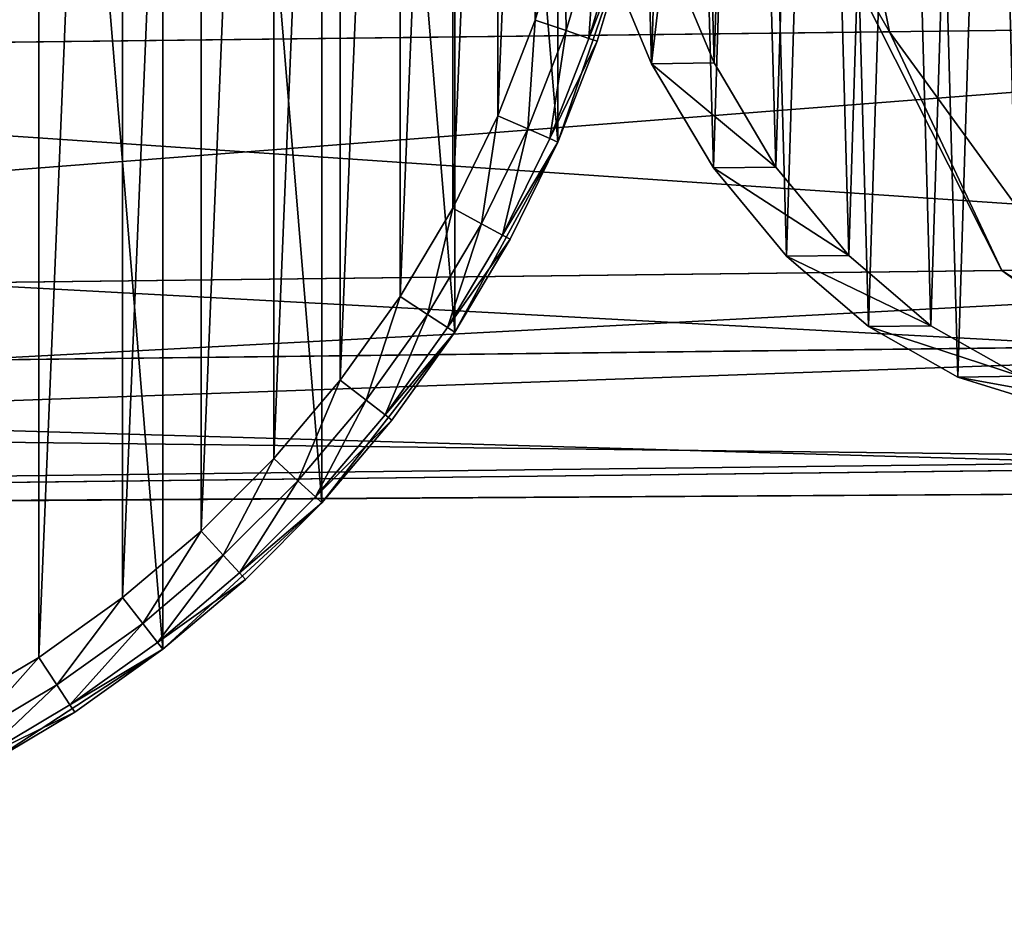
# Model space of a CAD drawing. Header units: millimetres. Extents: x -101 to 79, y -15 to 65.
# Tile 5 of 11: x 17 to 47, y -15 to 12. Entities that reach past the tile are written whole.
import ezdxf

# ---------------------------------------------------------------- set-up
doc = ezdxf.new("R2010")
doc.units = ezdxf.units.MM
doc.header["$LTSCALE"] = 25.4
doc.layers.get('0').update_dxf_attribs({"true_color": 0xff5454})

# ---------------------------------------------------------------- blocks, each defined once
blk = doc.blocks.new('EYE-SUPER-B-6490-6496-6503.STL')
at = {"color": 0}
mesh = blk.add_polyface(dxfattribs=at)
corners = [(-42.302, 14.788, 765.309), (-43.39, 27.91, 765.309), (-43.39, 21.304, 765.309), (-42.302, 34.426, 765.309), (-40.157, 8.539, 765.309), (-40.157, 40.675, 765.309), (-37.013, 2.729, 765.309), (-37.013, 46.485, 765.309), (-32.955, -2.484, 765.309), (-32.955, 51.698, 765.309), (-28.095, -6.959, 765.309), (-28.095, 56.173, 765.309), (-22.564, -10.572, 765.309), (-22.564, 59.786, 765.309), (-16.514, -13.226, 765.309), (-16.514, 62.44, 765.309), (-10.11, -14.847, 765.309), (-10.11, 64.061, 765.309), (-3.526, -15.393, 765.309), (-3.526, 64.607, 765.309), (3.058, -14.847, 765.309), (3.058, 64.061, 765.309), (9.462, -13.226, 765.309), (9.462, 62.44, 765.309), (15.512, -10.572, 765.309), (15.512, 59.786, 765.309), (21.042, -6.959, 765.309), (21.042, 56.173, 765.309), (25.903, -2.484, 765.309), (25.903, 51.698, 765.309), (29.961, 2.729, 765.309), (29.961, 46.485, 765.309), (33.105, 8.539, 765.309), (33.105, 40.675, 765.309), (35.25, 14.788, 765.309), (35.25, 34.426, 765.309), (36.337, 21.304, 765.309), (36.337, 27.91, 765.309)]
mesh.append_faces([[corners[k] for k in face] for face in [(0, 1, 2), (35, 36, 37)]], dxfattribs={"vtx0": -1, "color": 0})
mesh.append_faces([[corners[k] for k in face] for face in [(1, 0, 3), (3, 4, 5), (5, 6, 7), (7, 8, 9), (9, 10, 11), (11, 12, 13), (13, 14, 15), (15, 16, 17), (17, 18, 19), (19, 20, 21), (21, 22, 23), (23, 24, 25), (25, 26, 27), (27, 28, 29), (29, 30, 31), (31, 32, 33), (33, 34, 35)]], dxfattribs={"vtx0": -1, "vtx1": -1, "color": 0})
mesh.append_faces([[corners[k] for k in face] for face in [(3, 0, 4), (5, 4, 6), (7, 6, 8), (9, 8, 10), (11, 10, 12), (13, 12, 14), (15, 14, 16), (17, 16, 18), (19, 18, 20), (21, 20, 22), (23, 22, 24), (25, 24, 26), (27, 26, 28), (29, 28, 30), (31, 30, 32), (33, 32, 34), (35, 34, 36)]], dxfattribs={"vtx0": -1, "vtx2": -1, "color": 0})
mesh = blk.add_polyface(dxfattribs=at)
corners = [(-41.396, 27.745, 735.309), (-41.396, 21.469, 735.309), (-41.526, 24.607, 735.309), (-41.008, 30.862, 735.309), (-41.008, 18.352, 735.309), (-40.363, 33.935, 735.309), (-40.363, 15.279, 735.309), (-39.467, 36.946, 735.309), (-39.467, 12.268, 735.309), (-38.326, 39.871, 735.309), (-38.326, 9.343, 735.309), (-36.946, 42.693, 735.309), (-36.946, 6.521, 735.309), (-35.338, 45.391, 735.309), (-35.338, 3.823, 735.309), (-33.513, 47.947, 735.309), (-33.513, 1.267, 735.309), (-31.484, 50.344, 735.309), (-31.484, -1.13, 735.309), (-29.263, 52.564, 735.309), (-29.263, -3.351, 735.309), (-26.866, 54.594, 735.309), (-26.866, -5.38, 735.309), (-24.31, 56.419, 735.309), (-24.31, -7.205, 735.309), (-21.612, 58.027, 735.309), (-21.612, -8.813, 735.309), (-18.791, 59.406, 735.309), (-18.791, -10.192, 735.309), (-15.865, 60.548, 735.309), (-15.865, -11.334, 735.309), (-12.855, 61.444, 735.309), (-12.855, -12.23, 735.309), (-9.781, 62.089, 735.309), (-9.781, -12.875, 735.309), (-6.664, 62.477, 735.309), (-6.664, -13.263, 735.309), (-3.526, 62.607, 735.309), (-3.526, -13.393, 735.309), (-0.388, 62.477, 735.309), (-0.388, -13.263, 735.309), (2.728, 62.089, 735.309), (2.728, -12.875, 735.309), (5.802, 61.444, 735.309), (5.802, -12.23, 735.309), (8.812, 60.548, 735.309), (8.812, -11.334, 735.309), (11.738, 59.406, 735.309), (11.738, -10.192, 735.309), (14.56, 58.027, 735.309), (14.56, -8.813, 735.309), (17.258, 56.419, 735.309), (17.258, -7.205, 735.309), (19.814, 54.594, 735.309), (19.814, -5.38, 735.309), (22.211, 52.564, 735.309), (22.211, -3.351, 735.309), (24.431, 50.344, 735.309), (24.431, -1.13, 735.309), (26.461, 47.947, 735.309), (26.461, 1.267, 735.309), (28.286, 45.391, 735.309), (28.286, 3.823, 735.309), (29.894, 42.693, 735.309), (29.894, 6.521, 735.309), (31.273, 39.871, 735.309), (31.273, 9.343, 735.309), (32.415, 36.946, 735.309), (32.415, 12.268, 735.309), (33.311, 33.935, 735.309), (33.311, 15.279, 735.309), (33.956, 30.862, 735.309), (33.956, 18.352, 735.309), (34.344, 27.745, 735.309), (34.344, 21.469, 735.309), (34.474, 24.607, 735.309)]
mesh.append_faces([[corners[k] for k in face] for face in [(0, 1, 2), (74, 73, 75)]], dxfattribs={"vtx0": -1, "color": 0})
mesh.append_faces([[corners[k] for k in face] for face in [(1, 3, 4), (4, 5, 6), (6, 7, 8), (8, 9, 10), (10, 11, 12), (12, 13, 14), (14, 15, 16), (16, 17, 18), (18, 19, 20), (20, 21, 22), (22, 23, 24), (24, 25, 26), (26, 27, 28), (28, 29, 30), (30, 31, 32), (32, 33, 34), (34, 35, 36), (36, 37, 38), (38, 39, 40), (40, 41, 42), (42, 43, 44), (44, 45, 46), (46, 47, 48), (48, 49, 50), (50, 51, 52), (52, 53, 54), (54, 55, 56), (56, 57, 58), (58, 59, 60), (60, 61, 62), (62, 63, 64), (64, 65, 66), (66, 67, 68), (68, 69, 70), (70, 71, 72), (72, 73, 74)]], dxfattribs={"vtx0": -1, "vtx1": -1, "color": 0})
mesh.append_faces([[corners[k] for k in face] for face in [(1, 0, 3), (4, 3, 5), (6, 5, 7), (8, 7, 9), (10, 9, 11), (12, 11, 13), (14, 13, 15), (16, 15, 17), (18, 17, 19), (20, 19, 21), (22, 21, 23), (24, 23, 25), (26, 25, 27), (28, 27, 29), (30, 29, 31), (32, 31, 33), (34, 33, 35), (36, 35, 37), (38, 37, 39), (40, 39, 41), (42, 41, 43), (44, 43, 45), (46, 45, 47), (48, 47, 49), (50, 49, 51), (52, 51, 53), (54, 53, 55), (56, 55, 57), (58, 57, 59), (60, 59, 61), (62, 61, 63), (64, 63, 65), (66, 65, 67), (68, 67, 69), (70, 69, 71), (72, 71, 73)]], dxfattribs={"vtx0": -1, "vtx2": -1, "color": 0})
mesh = blk.add_polyface(dxfattribs=at)
corners = [(43.12, 40.78, 2.195), (40.564, 25.127, -0.534), (39.958, 28.435, -1.098), (42.923, 38.405, 1.971), (49.682, 48.185, 8.815), (49.998, 49.59, 9.147), (59.028, 51.846, 18.165), (59.016, 52.846, 18.165), (68.108, 49.803, 27.183), (68.458, 48.407, 27.514), (75.192, 41.158, 34.134), (75.445, 38.789, 34.359), (78.644, 28.891, 37.428), (78.116, 25.569, 36.864), (41.236, 15.382, 0.021), (43.236, 11.907, 1.971), (46.662, 4.613, 5.297), (50.223, 2.289, 8.815), (54.992, -1.406, 13.521), (59.653, -1.15, 18.165), (59.664, -2.15, 18.165), (68.999, 2.511, 27.514), (64.318, -1.296, 22.809), (72.504, 4.918, 31.032), (75.757, 12.291, 34.359), (77.674, 15.812, 36.308)]
mesh.append_faces([[corners[k] for k in face] for face in [(0, 1, 2), (1, 0, 3), (3, 0, 4), (4, 5, 6), (6, 8, 9), (9, 10, 11), (11, 12, 13), (14, 15, 16), (16, 17, 18), (18, 19, 20), (20, 21, 22), (22, 21, 23), (23, 24, 25), (25, 13, 12)]], dxfattribs={"vtx0": -1, "vtx1": -1, "color": 0})
mesh.append_faces([[corners[k] for k in face] for face in [(4, 0, 5), (6, 5, 7), (6, 7, 8), (9, 8, 10), (11, 10, 12), (1, 14, 2), (14, 1, 15), (16, 15, 17), (18, 17, 19), (20, 19, 21), (23, 21, 24), (25, 24, 13)]], dxfattribs={"vtx0": -1, "vtx2": -1, "color": 0})
at = {"color": 7, "true_color": 0xffffff}
mesh = blk.add_polyface(dxfattribs=at)
corners = [(32.827, 22.414, 9.588), (33.082, 30.633, 9.938), (32.713, 26.541, 9.523), (33.421, 18.365, 10.131), (33.923, 34.577, 10.822), (34.478, 14.502, 11.139), (35.214, 38.267, 12.151), (35.97, 10.933, 12.582), (36.92, 41.601, 13.889), (37.856, 7.755, 14.423), (38.994, 44.49, 15.987), (40.084, 5.053, 16.61), (41.379, 46.853, 18.39), (42.594, 2.902, 19.084), (44.011, 48.627, 21.032), (45.317, 1.36, 21.778), (46.817, 49.763, 23.839), (48.179, 0.47, 24.617), (49.721, 50.23, 26.737), (51.103, 0.255, 27.525), (52.645, 50.016, 29.645), (54.007, 0.723, 30.423), (55.507, 49.125, 32.484), (56.813, 1.859, 33.231), (58.23, 47.584, 35.178), (59.445, 3.632, 35.872), (60.74, 45.433, 37.652), (61.83, 5.996, 38.275), (62.968, 42.731, 39.839), (63.904, 8.884, 40.374), (64.854, 39.552, 41.68), (65.61, 12.219, 42.111), (66.346, 35.983, 43.123), (66.901, 15.908, 43.44), (67.403, 32.121, 44.131), (67.742, 19.853, 44.324), (67.997, 28.071, 44.674), (68.111, 23.944, 44.74)]
mesh.append_faces([[corners[k] for k in face] for face in [(0, 1, 2), (36, 35, 37)]], dxfattribs={"vtx0": -1, "color": 7})
mesh.append_faces([[corners[k] for k in face] for face in [(1, 3, 4), (4, 5, 6), (6, 7, 8), (8, 9, 10), (10, 11, 12), (12, 13, 14), (14, 15, 16), (16, 17, 18), (18, 19, 20), (20, 21, 22), (22, 23, 24), (24, 25, 26), (26, 27, 28), (28, 29, 30), (30, 31, 32), (32, 33, 34), (34, 35, 36)]], dxfattribs={"vtx0": -1, "vtx1": -1, "color": 7})
mesh.append_faces([[corners[k] for k in face] for face in [(1, 0, 3), (4, 3, 5), (6, 5, 7), (8, 7, 9), (10, 9, 11), (12, 11, 13), (14, 13, 15), (16, 15, 17), (18, 17, 19), (20, 19, 21), (22, 21, 23), (24, 23, 25), (26, 25, 27), (28, 27, 29), (30, 29, 31), (32, 31, 33), (34, 33, 35)]], dxfattribs={"vtx0": -1, "vtx2": -1, "color": 7})
mesh = blk.add_polyface(dxfattribs=at)
corners = [(34.987, 30.655, 8.025), (34.732, 22.437, 7.675), (34.618, 26.564, 7.609), (35.326, 18.387, 8.218), (35.828, 34.6, 8.909), (36.383, 14.525, 9.226), (37.119, 38.289, 10.238), (37.875, 10.956, 10.669), (38.825, 41.624, 11.975), (39.761, 7.777, 12.51), (40.899, 44.512, 14.074), (41.989, 5.075, 14.697), (43.284, 46.876, 16.477), (44.499, 2.924, 17.171), (45.916, 48.649, 19.118), (47.222, 1.383, 19.864), (48.722, 49.785, 21.926), (50.085, 0.492, 22.704), (51.626, 50.253, 24.823), (53.008, 0.278, 25.612), (54.55, 50.038, 27.732), (55.912, 0.745, 28.51), (57.412, 49.148, 30.571), (58.718, 1.881, 31.317), (60.135, 47.606, 33.265), (61.35, 3.655, 33.959), (62.645, 45.455, 35.739), (63.735, 6.018, 36.361), (64.873, 42.753, 37.926), (65.809, 8.907, 38.46), (66.759, 39.575, 39.767), (67.515, 12.241, 40.198), (68.251, 36.006, 41.21), (68.806, 15.931, 41.527), (69.308, 32.143, 42.218), (69.647, 19.875, 42.411), (69.902, 28.094, 42.761), (70.016, 23.967, 42.826)]
mesh.append_faces([[corners[k] for k in face] for face in [(0, 1, 2), (35, 36, 37)]], dxfattribs={"vtx0": -1, "color": 7})
mesh.append_faces([[corners[k] for k in face] for face in [(1, 0, 3), (3, 4, 5), (5, 6, 7), (7, 8, 9), (9, 10, 11), (11, 12, 13), (13, 14, 15), (15, 16, 17), (17, 18, 19), (19, 20, 21), (21, 22, 23), (23, 24, 25), (25, 26, 27), (27, 28, 29), (29, 30, 31), (31, 32, 33), (33, 34, 35)]], dxfattribs={"vtx0": -1, "vtx1": -1, "color": 7})
mesh.append_faces([[corners[k] for k in face] for face in [(3, 0, 4), (5, 4, 6), (7, 6, 8), (9, 8, 10), (11, 10, 12), (13, 12, 14), (15, 14, 16), (17, 16, 18), (19, 18, 20), (21, 20, 22), (23, 22, 24), (25, 24, 26), (27, 26, 28), (29, 28, 30), (31, 30, 32), (33, 32, 34), (35, 34, 36)]], dxfattribs={"vtx0": -1, "vtx2": -1, "color": 7})
at = {"color": 0}
mesh = blk.add_polyface(dxfattribs=at)
corners = [(-97.174, 10.252, 142.98), (40.564, 25.127, -0.534), (-99.845, 23.472, 140.475), (43.236, 11.907, 1.971)]
mesh.append_faces([[corners[k] for k in face] for face in [(0, 1, 2), (1, 0, 3)]], dxfattribs={"vtx0": -1, "color": 0})
mesh = blk.add_polyface(dxfattribs=at)
corners = [(-3.438, 17.107, 117.32), (75.757, 12.291, 34.359), (-64.652, 10.635, 175.368)]
mesh.append_faces([[corners[k] for k in face] for face in [(0, 1, 2)]], dxfattribs={"color": 0})
mesh = blk.add_polyface(dxfattribs=at)
corners = [(72.504, 4.918, 31.032), (-63.441, 14.148, 178.026), (-68.611, 3.254, 172.75), (77.674, 15.812, 36.308)]
mesh.append_faces([[corners[k] for k in face] for face in [(0, 1, 2), (1, 0, 3)]], dxfattribs={"vtx0": -1, "color": 0})
mesh = blk.add_polyface(dxfattribs=at)
corners = [(41.236, 15.382, 0.021), (-94.453, 2.95, 147.015), (-99.878, 13.719, 141.739), (46.662, 4.613, 5.297)]
mesh.append_faces([[corners[k] for k in face] for face in [(0, 1, 2), (1, 0, 3)]], dxfattribs={"vtx0": -1, "color": 0})
mesh = blk.add_polyface(dxfattribs=at)
corners = [(33.311, 15.279, 735.309), (33.361, 11.944, 735.577), (32.415, 12.268, 735.309), (34.28, 15.033, 735.577)]
mesh.append_faces([[corners[k] for k in face] for face in [(0, 1, 2), (1, 0, 3)]], dxfattribs={"vtx0": -1, "color": 0})
mesh = blk.add_polyface(dxfattribs=at)
corners = [(35.25, 14.788, 765.309), (33.105, 8.539, 765.309), (34.307, 11.619, 737.309)]
mesh.append_faces([[corners[k] for k in face] for face in [(0, 1, 2)]], dxfattribs={"color": 0})
mesh = blk.add_polyface(dxfattribs=at)
corners = [(34.28, 15.033, 735.577), (34.053, 11.706, 736.309), (33.361, 11.944, 735.577), (34.99, 14.853, 736.309)]
mesh.append_faces([[corners[k] for k in face] for face in [(0, 1, 2), (1, 0, 3)]], dxfattribs={"vtx0": -1, "color": 0})
mesh = blk.add_polyface(dxfattribs=at)
corners = [(34.053, 11.706, 736.309), (35.25, 14.788, 737.309), (34.307, 11.619, 737.309), (34.99, 14.853, 736.309)]
mesh.append_faces([[corners[k] for k in face] for face in [(0, 1, 2), (1, 0, 3)]], dxfattribs={"vtx0": -1, "color": 0})
mesh = blk.add_polyface(dxfattribs=at)
corners = [(35.25, 14.788, 765.309), (34.307, 11.619, 737.309), (35.25, 14.788, 737.309)]
mesh.append_faces([[corners[k] for k in face] for face in [(0, 1, 2)]], dxfattribs={"color": 0})
at = {"color": 7, "true_color": 0xffffff}
mesh = blk.add_polyface(dxfattribs=at)
corners = [(36.383, 14.525, 9.226), (35.97, 10.933, 12.582), (34.478, 14.502, 11.139), (37.875, 10.956, 10.669)]
mesh.append_faces([[corners[k] for k in face] for face in [(0, 1, 2), (1, 0, 3)]], dxfattribs={"vtx0": -1, "color": 7})
at = {"color": 0}
mesh = blk.add_polyface(dxfattribs=at)
corners = [(-71.41, 0.855, 168.523), (75.757, 12.291, 34.359), (68.999, 2.511, 27.514), (-64.652, 10.635, 175.368)]
mesh.append_faces([[corners[k] for k in face] for face in [(0, 1, 2), (1, 0, 3)]], dxfattribs={"vtx0": -1, "color": 0})
mesh = blk.add_polyface(dxfattribs=at)
corners = [(32.415, 12.268, 735.309), (32.189, 8.941, 735.577), (31.273, 9.343, 735.309), (33.361, 11.944, 735.577)]
mesh.append_faces([[corners[k] for k in face] for face in [(0, 1, 2), (1, 0, 3)]], dxfattribs={"vtx0": -1, "color": 0})
mesh = blk.add_polyface(dxfattribs=at)
corners = [(-97.174, 10.252, 142.98), (50.223, 2.289, 8.815), (43.236, 11.907, 1.971), (-90.187, 0.634, 149.824)]
mesh.append_faces([[corners[k] for k in face] for face in [(0, 1, 2), (1, 0, 3)]], dxfattribs={"vtx0": -1, "color": 0})
mesh = blk.add_polyface(dxfattribs=at)
corners = [(33.361, 11.944, 735.577), (32.859, 8.647, 736.309), (32.189, 8.941, 735.577), (34.053, 11.706, 736.309)]
mesh.append_faces([[corners[k] for k in face] for face in [(0, 1, 2), (1, 0, 3)]], dxfattribs={"vtx0": -1, "color": 0})
mesh = blk.add_polyface(dxfattribs=at)
corners = [(32.859, 8.647, 736.309), (34.307, 11.619, 737.309), (33.105, 8.539, 737.309), (34.053, 11.706, 736.309)]
mesh.append_faces([[corners[k] for k in face] for face in [(0, 1, 2), (1, 0, 3)]], dxfattribs={"vtx0": -1, "color": 0})
mesh = blk.add_polyface(dxfattribs=at)
corners = [(34.307, 11.619, 737.309), (33.105, 8.539, 765.309), (33.105, 8.539, 737.309)]
mesh.append_faces([[corners[k] for k in face] for face in [(0, 1, 2)]], dxfattribs={"color": 0})
at = {"color": 7, "true_color": 0xffffff}
mesh = blk.add_polyface(dxfattribs=at)
corners = [(39.761, 7.777, 12.51), (35.97, 10.933, 12.582), (37.875, 10.956, 10.669), (37.856, 7.755, 14.423)]
mesh.append_faces([[corners[k] for k in face] for face in [(0, 1, 2), (1, 0, 3)]], dxfattribs={"vtx0": -1, "color": 7})
at = {"color": 0}
mesh = blk.add_polyface(dxfattribs=at)
corners = [(31.273, 9.343, 735.309), (30.773, 6.045, 735.577), (29.894, 6.521, 735.309), (32.189, 8.941, 735.577)]
mesh.append_faces([[corners[k] for k in face] for face in [(0, 1, 2), (1, 0, 3)]], dxfattribs={"vtx0": -1, "color": 0})
mesh = blk.add_polyface(dxfattribs=at)
corners = [(32.189, 8.941, 735.577), (31.417, 5.697, 736.309), (30.773, 6.045, 735.577), (32.859, 8.647, 736.309)]
mesh.append_faces([[corners[k] for k in face] for face in [(0, 1, 2), (1, 0, 3)]], dxfattribs={"vtx0": -1, "color": 0})
mesh = blk.add_polyface(dxfattribs=at)
corners = [(33.105, 8.539, 765.309), (29.961, 2.729, 765.309), (31.653, 5.569, 737.309)]
mesh.append_faces([[corners[k] for k in face] for face in [(0, 1, 2)]], dxfattribs={"color": 0})
mesh = blk.add_polyface(dxfattribs=at)
corners = [(31.417, 5.697, 736.309), (33.105, 8.539, 737.309), (31.653, 5.569, 737.309), (32.859, 8.647, 736.309)]
mesh.append_faces([[corners[k] for k in face] for face in [(0, 1, 2), (1, 0, 3)]], dxfattribs={"vtx0": -1, "color": 0})
mesh = blk.add_polyface(dxfattribs=at)
corners = [(33.105, 8.539, 765.309), (31.653, 5.569, 737.309), (33.105, 8.539, 737.309)]
mesh.append_faces([[corners[k] for k in face] for face in [(0, 1, 2)]], dxfattribs={"color": 0})
at = {"color": 7, "true_color": 0xffffff}
mesh = blk.add_polyface(dxfattribs=at)
corners = [(41.989, 5.075, 14.697), (37.856, 7.755, 14.423), (39.761, 7.777, 12.51), (40.084, 5.053, 16.61)]
mesh.append_faces([[corners[k] for k in face] for face in [(0, 1, 2), (1, 0, 3)]], dxfattribs={"vtx0": -1, "color": 7})
at = {"color": 0}
mesh = blk.add_polyface(dxfattribs=at)
corners = [(29.894, 6.521, 735.309), (29.123, 3.276, 735.577), (28.286, 3.823, 735.309), (30.773, 6.045, 735.577)]
mesh.append_faces([[corners[k] for k in face] for face in [(0, 1, 2), (1, 0, 3)]], dxfattribs={"vtx0": -1, "color": 0})
mesh = blk.add_polyface(dxfattribs=at)
corners = [(30.773, 6.045, 735.577), (29.736, 2.876, 736.309), (29.123, 3.276, 735.577), (31.417, 5.697, 736.309)]
mesh.append_faces([[corners[k] for k in face] for face in [(0, 1, 2), (1, 0, 3)]], dxfattribs={"vtx0": -1, "color": 0})
mesh = blk.add_polyface(dxfattribs=at)
corners = [(29.736, 2.876, 736.309), (31.653, 5.569, 737.309), (29.961, 2.729, 737.309), (31.417, 5.697, 736.309)]
mesh.append_faces([[corners[k] for k in face] for face in [(0, 1, 2), (1, 0, 3)]], dxfattribs={"vtx0": -1, "color": 0})
mesh = blk.add_polyface(dxfattribs=at)
corners = [(31.653, 5.569, 737.309), (29.961, 2.729, 765.309), (29.961, 2.729, 737.309)]
mesh.append_faces([[corners[k] for k in face] for face in [(0, 1, 2)]], dxfattribs={"color": 0})
mesh = blk.add_polyface(dxfattribs=at)
corners = [(72.504, 4.918, 31.032), (-76.797, -2.96, 164.526), (64.318, -1.296, 22.809), (-68.611, 3.254, 172.75)]
mesh.append_faces([[corners[k] for k in face] for face in [(0, 1, 2), (1, 0, 3)]], dxfattribs={"vtx0": -1, "color": 0})
at = {"color": 7, "true_color": 0xffffff}
mesh = blk.add_polyface(dxfattribs=at)
corners = [(44.499, 2.924, 17.171), (40.084, 5.053, 16.61), (41.989, 5.075, 14.697), (42.594, 2.902, 19.084)]
mesh.append_faces([[corners[k] for k in face] for face in [(0, 1, 2), (1, 0, 3)]], dxfattribs={"vtx0": -1, "color": 7})
at = {"color": 0}
mesh = blk.add_polyface(dxfattribs=at)
corners = [(54.992, -1.406, 13.521), (-94.453, 2.95, 147.015), (46.662, 4.613, 5.297), (-86.123, -3.069, 155.238)]
mesh.append_faces([[corners[k] for k in face] for face in [(0, 1, 2), (1, 0, 3)]], dxfattribs={"vtx0": -1, "color": 0})
mesh = blk.add_polyface(dxfattribs=at)
corners = [(28.286, 3.823, 735.309), (27.25, 0.653, 735.577), (26.461, 1.267, 735.309), (29.123, 3.276, 735.577)]
mesh.append_faces([[corners[k] for k in face] for face in [(0, 1, 2), (1, 0, 3)]], dxfattribs={"vtx0": -1, "color": 0})
mesh = blk.add_polyface(dxfattribs=at)
corners = [(29.123, 3.276, 735.577), (27.828, 0.203, 736.309), (27.25, 0.653, 735.577), (29.736, 2.876, 736.309)]
mesh.append_faces([[corners[k] for k in face] for face in [(0, 1, 2), (1, 0, 3)]], dxfattribs={"vtx0": -1, "color": 0})
mesh = blk.add_polyface(dxfattribs=at)
corners = [(29.961, 2.729, 765.309), (25.903, -2.484, 765.309), (28.039, 0.038, 737.309)]
mesh.append_faces([[corners[k] for k in face] for face in [(0, 1, 2)]], dxfattribs={"color": 0})
mesh = blk.add_polyface(dxfattribs=at)
corners = [(27.828, 0.203, 736.309), (29.961, 2.729, 737.309), (28.039, 0.038, 737.309), (29.736, 2.876, 736.309)]
mesh.append_faces([[corners[k] for k in face] for face in [(0, 1, 2), (1, 0, 3)]], dxfattribs={"vtx0": -1, "color": 0})
mesh = blk.add_polyface(dxfattribs=at)
corners = [(29.961, 2.729, 765.309), (28.039, 0.038, 737.309), (29.961, 2.729, 737.309)]
mesh.append_faces([[corners[k] for k in face] for face in [(0, 1, 2)]], dxfattribs={"color": 0})
at = {"color": 7, "true_color": 0xffffff}
mesh = blk.add_polyface(dxfattribs=at)
corners = [(47.222, 1.383, 19.864), (42.594, 2.902, 19.084), (44.499, 2.924, 17.171), (45.317, 1.36, 21.778)]
mesh.append_faces([[corners[k] for k in face] for face in [(0, 1, 2), (1, 0, 3)]], dxfattribs={"vtx0": -1, "color": 7})
at = {"color": 0}
mesh = blk.add_polyface(dxfattribs=at)
corners = [(-80.757, -2.805, 159.174), (68.999, 2.511, 27.514), (59.653, -1.15, 18.165), (-71.41, 0.855, 168.523)]
mesh.append_faces([[corners[k] for k in face] for face in [(0, 1, 2), (1, 0, 3)]], dxfattribs={"vtx0": -1, "color": 0})
mesh = blk.add_polyface(dxfattribs=at)
corners = [(-90.187, 0.634, 149.824), (59.653, -1.15, 18.165), (50.223, 2.289, 8.815), (-80.757, -2.805, 159.174)]
mesh.append_faces([[corners[k] for k in face] for face in [(0, 1, 2), (1, 0, 3)]], dxfattribs={"vtx0": -1, "color": 0})
mesh = blk.add_polyface(dxfattribs=at)
corners = [(26.461, 1.267, 735.309), (25.167, -1.807, 735.577), (24.431, -1.13, 735.309), (27.25, 0.653, 735.577)]
mesh.append_faces([[corners[k] for k in face] for face in [(0, 1, 2), (1, 0, 3)]], dxfattribs={"vtx0": -1, "color": 0})
at = {"color": 7, "true_color": 0xffffff}
mesh = blk.add_polyface(dxfattribs=at)
corners = [(50.085, 0.492, 22.704), (45.317, 1.36, 21.778), (47.222, 1.383, 19.864), (48.179, 0.47, 24.617)]
mesh.append_faces([[corners[k] for k in face] for face in [(0, 1, 2), (1, 0, 3)]], dxfattribs={"vtx0": -1, "color": 7})
at = {"color": 0}
mesh = blk.add_polyface(dxfattribs=at)
corners = [(27.25, 0.653, 735.577), (25.706, -2.303, 736.309), (25.167, -1.807, 735.577), (27.828, 0.203, 736.309)]
mesh.append_faces([[corners[k] for k in face] for face in [(0, 1, 2), (1, 0, 3)]], dxfattribs={"vtx0": -1, "color": 0})
mesh = blk.add_polyface(dxfattribs=at)
corners = [(25.706, -2.303, 736.309), (28.039, 0.038, 737.309), (25.903, -2.484, 737.309), (27.828, 0.203, 736.309)]
mesh.append_faces([[corners[k] for k in face] for face in [(0, 1, 2), (1, 0, 3)]], dxfattribs={"vtx0": -1, "color": 0})
mesh = blk.add_polyface(dxfattribs=at)
corners = [(28.039, 0.038, 737.309), (25.903, -2.484, 765.309), (25.903, -2.484, 737.309)]
mesh.append_faces([[corners[k] for k in face] for face in [(0, 1, 2)]], dxfattribs={"color": 0})
mesh = blk.add_polyface(dxfattribs=at)
corners = [(24.431, -1.13, 735.309), (22.888, -4.086, 735.577), (22.211, -3.351, 735.309), (25.167, -1.807, 735.577)]
mesh.append_faces([[corners[k] for k in face] for face in [(0, 1, 2), (1, 0, 3)]], dxfattribs={"vtx0": -1, "color": 0})
mesh = blk.add_polyface(dxfattribs=at)
corners = [(-86.123, -3.069, 155.238), (54.992, -1.406, 13.521), (59.664, -2.15, 18.165)]
mesh.append_faces([[corners[k] for k in face] for face in [(0, 1, 2)]], dxfattribs={"color": 0})
mesh = blk.add_polyface(dxfattribs=at)
corners = [(-76.797, -2.96, 164.526), (59.664, -2.15, 18.165), (64.318, -1.296, 22.809)]
mesh.append_faces([[corners[k] for k in face] for face in [(0, 1, 2)]], dxfattribs={"color": 0})
mesh = blk.add_polyface(dxfattribs=at)
corners = [(25.167, -1.807, 735.577), (23.384, -4.625, 736.309), (22.888, -4.086, 735.577), (25.706, -2.303, 736.309)]
mesh.append_faces([[corners[k] for k in face] for face in [(0, 1, 2), (1, 0, 3)]], dxfattribs={"vtx0": -1, "color": 0})
mesh = blk.add_polyface(dxfattribs=at)
corners = [(-76.797, -2.96, 164.526), (-86.123, -3.069, 155.238), (59.664, -2.15, 18.165)]
mesh.append_faces([[corners[k] for k in face] for face in [(0, 1, 2)]], dxfattribs={"color": 0})
mesh = blk.add_polyface(dxfattribs=at)
corners = [(25.903, -2.484, 737.309), (23.384, -4.625, 736.309), (25.706, -2.303, 736.309), (23.565, -4.822, 737.309)]
mesh.append_faces([[corners[k] for k in face] for face in [(0, 1, 2), (1, 0, 3)]], dxfattribs={"vtx0": -1, "color": 0})
mesh = blk.add_polyface(dxfattribs=at)
corners = [(21.042, -6.959, 765.309), (23.565, -4.822, 737.309), (25.903, -2.484, 765.309)]
mesh.append_faces([[corners[k] for k in face] for face in [(0, 1, 2)]], dxfattribs={"color": 0})
mesh = blk.add_polyface(dxfattribs=at)
corners = [(25.903, -2.484, 765.309), (23.565, -4.822, 737.309), (25.903, -2.484, 737.309)]
mesh.append_faces([[corners[k] for k in face] for face in [(0, 1, 2)]], dxfattribs={"color": 0})
mesh = blk.add_polyface(dxfattribs=at)
corners = [(22.211, -3.351, 735.309), (20.428, -6.17, 735.577), (19.814, -5.38, 735.309), (22.888, -4.086, 735.577)]
mesh.append_faces([[corners[k] for k in face] for face in [(0, 1, 2), (1, 0, 3)]], dxfattribs={"vtx0": -1, "color": 0})
mesh = blk.add_polyface(dxfattribs=at)
corners = [(22.888, -4.086, 735.577), (20.878, -6.747, 736.309), (20.428, -6.17, 735.577), (23.384, -4.625, 736.309)]
mesh.append_faces([[corners[k] for k in face] for face in [(0, 1, 2), (1, 0, 3)]], dxfattribs={"vtx0": -1, "color": 0})
mesh = blk.add_polyface(dxfattribs=at)
corners = [(23.565, -4.822, 737.309), (20.878, -6.747, 736.309), (23.384, -4.625, 736.309), (21.042, -6.959, 737.309)]
mesh.append_faces([[corners[k] for k in face] for face in [(0, 1, 2), (1, 0, 3)]], dxfattribs={"vtx0": -1, "color": 0})
mesh = blk.add_polyface(dxfattribs=at)
corners = [(21.042, -6.959, 765.309), (21.042, -6.959, 737.309), (23.565, -4.822, 737.309)]
mesh.append_faces([[corners[k] for k in face] for face in [(0, 1, 2)]], dxfattribs={"color": 0})
mesh = blk.add_polyface(dxfattribs=at)
corners = [(19.814, -5.38, 735.309), (17.805, -8.043, 735.577), (17.258, -7.205, 735.309), (20.428, -6.17, 735.577)]
mesh.append_faces([[corners[k] for k in face] for face in [(0, 1, 2), (1, 0, 3)]], dxfattribs={"vtx0": -1, "color": 0})
mesh = blk.add_polyface(dxfattribs=at)
corners = [(20.428, -6.17, 735.577), (18.205, -8.655, 736.309), (17.805, -8.043, 735.577), (20.878, -6.747, 736.309)]
mesh.append_faces([[corners[k] for k in face] for face in [(0, 1, 2), (1, 0, 3)]], dxfattribs={"vtx0": -1, "color": 0})
mesh = blk.add_polyface(dxfattribs=at)
corners = [(21.042, -6.959, 737.309), (18.205, -8.655, 736.309), (20.878, -6.747, 736.309), (18.352, -8.88, 737.309)]
mesh.append_faces([[corners[k] for k in face] for face in [(0, 1, 2), (1, 0, 3)]], dxfattribs={"vtx0": -1, "color": 0})
mesh = blk.add_polyface(dxfattribs=at)
corners = [(17.258, -7.205, 735.309), (15.036, -9.693, 735.577), (14.56, -8.813, 735.309), (17.805, -8.043, 735.577)]
mesh.append_faces([[corners[k] for k in face] for face in [(0, 1, 2), (1, 0, 3)]], dxfattribs={"vtx0": -1, "color": 0})
mesh = blk.add_polyface(dxfattribs=at)
corners = [(15.512, -10.572, 765.309), (18.352, -8.88, 737.309), (21.042, -6.959, 765.309)]
mesh.append_faces([[corners[k] for k in face] for face in [(0, 1, 2)]], dxfattribs={"color": 0})
mesh = blk.add_polyface(dxfattribs=at)
corners = [(21.042, -6.959, 765.309), (18.352, -8.88, 737.309), (21.042, -6.959, 737.309)]
mesh.append_faces([[corners[k] for k in face] for face in [(0, 1, 2)]], dxfattribs={"color": 0})
mesh = blk.add_polyface(dxfattribs=at)
corners = [(17.805, -8.043, 735.577), (15.384, -10.336, 736.309), (15.036, -9.693, 735.577), (18.205, -8.655, 736.309)]
mesh.append_faces([[corners[k] for k in face] for face in [(0, 1, 2), (1, 0, 3)]], dxfattribs={"vtx0": -1, "color": 0})
mesh = blk.add_polyface(dxfattribs=at)
corners = [(18.352, -8.88, 737.309), (15.384, -10.336, 736.309), (18.205, -8.655, 736.309), (15.512, -10.572, 737.309)]
mesh.append_faces([[corners[k] for k in face] for face in [(0, 1, 2), (1, 0, 3)]], dxfattribs={"vtx0": -1, "color": 0})
mesh = blk.add_polyface(dxfattribs=at)
corners = [(15.512, -10.572, 765.309), (15.512, -10.572, 737.309), (18.352, -8.88, 737.309)]
mesh.append_faces([[corners[k] for k in face] for face in [(0, 1, 2)]], dxfattribs={"color": 0})

msp = doc.modelspace()

# ---------------------------------------------------------------- block references
at = {"color": 250, "true_color": 0x262626}
msp.add_blockref('EYE-SUPER-B-6490-6496-6503.STL', (0, 0), dxfattribs=at)

doc.saveas('drawing.dxf')
